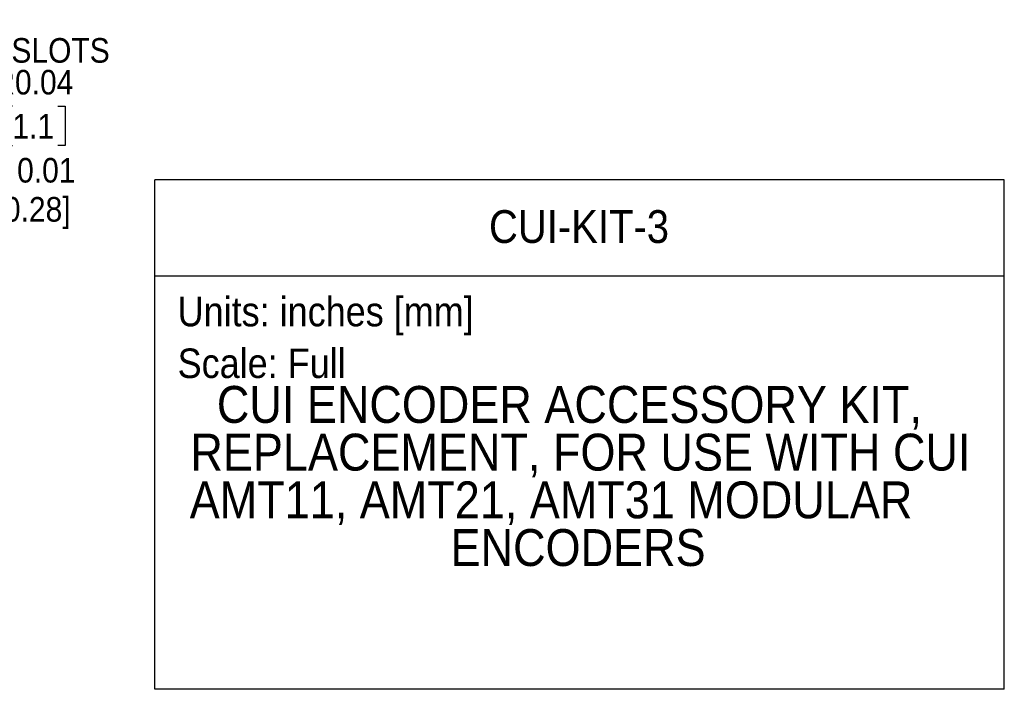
# Model space of a CAD drawing. Header units: inches. Extents: x 0.2 to 11, y 0 to 8.2.
# Tile 20 of 24: x 6 to 11, y 0 to 3.4. Entities that reach past the tile are written whole.
import ezdxf
from ezdxf.enums import TextEntityAlignment as Align

# ---------------------------------------------------------------- set-up
doc = ezdxf.new("R2010")
doc.units = ezdxf.units.IN
doc.header["$MEASUREMENT"] = 0
doc.linetypes.add('SLD-Solid', pattern=[0])
doc.layers.add('DIMENSIONS', color=140, linetype='SLD-Solid', lineweight=25)
doc.layers.add('TEXT', color=140, linetype='SLD-Solid', lineweight=25)
doc.layers.add('SLD-DEFPOINTS', color=7, linetype='Continuous', plot=False)
doc.layers.get('SLD-DEFPOINTS').off()
doc.styles.add('SLDTEXTSTYLE0', font='GOTHIC.TTF', dxfattribs={"width": 0.913})
doc.dimstyles.new('SLDDIMSTYLE10', dxfattribs={"dimtxt": 0.125, "dimasz": 0.15, "dimexe": 0, "dimexo": 0.0625, "dimgap": 0.03125, "dimtad": 0, "dimtih": 1, "dimtoh": 1, "dimrnd": 1e-09, "dimdsep": 46, "dimtxsty": 'SLDTEXTSTYLE0', "dimsah": 1, "dimcen": 0, "dimadec": 0, "dimazin": 2, "dimtfac": 1, "dimtofl": 0, "dimtmove": 0, "dimatfit": 3, "dimfxl": 0, "dimfrac": 2, "dimtolj": 1, "dimtzin": 12, "dimarcsym": 0})

# ---------------------------------------------------------------- blocks, each defined once
blk = doc.blocks.new('Block1')
at = {"layer": 'TEXT'}
for p, q in [((11.0001, 2.5891), (6.6789, 2.5891)), ((6.6789, 0.0001), (6.6789, 2.5891)), ((11.0001, 0.0001), (11.0001, 2.5891)), ((6.6789, 2.1022), (11.0001, 2.1022)), ((11.0001, 0.0001), (6.6789, 0.0001))]:
    blk.add_line(p, q, dxfattribs=at)
at = {"layer": 'TEXT', "char_height": 0.15, "attachment_point": 1, "style": 'SLDTEXTSTYLE0'}
for s, insert in [('Units: inches [mm]', (6.7948, 1.9949)), ('Scale: Full', (6.7948, 1.7321))]:
    blk.add_mtext(s, dxfattribs=dict(at, insert=insert))
at = {"layer": 'TEXT', "color": 140, "style": 'SLDTEXTSTYLE0', "width": 0.913}
for tag, height, p in [('AUTOATTR0', 0.1667, (8.3786, 2.2186)), ('AUTOATTR1_0', 0.1875, (6.9943, 1.2979)), ('AUTOATTR1_1', 0.1875, (6.8597, 1.0554)), ('AUTOATTR1_2', 0.1875, (6.8563, 0.813)), ('AUTOATTR1_3', 0.1875, (8.1832, 0.5705))]:
    blk.add_attdef(tag, text='', height=height, dxfattribs=at).set_placement(p, align=Align.BOTTOM_LEFT)
blk = doc.blocks.new('_D_16')
at = {"layer": 'DIMENSIONS'}
for p, q in [((4.9728, 3.374), (5.4388, 2.908)), ((5.954, 2.9632), (5.9159, 2.9632)), ((5.9159, 2.9632), (5.9159, 2.7647)), ((6.1849, 2.9632), (6.223, 2.9632)), ((6.223, 2.9632), (6.223, 2.7647)), ((5.4388, 2.908), (5.7715, 2.908)), ((5.9159, 2.7647), (5.954, 2.7647)), ((6.223, 2.7647), (6.1849, 2.7647))]:
    blk.add_line(p, q, dxfattribs=at)
blk.add_solid([(4.9728, 3.374), (5.0577, 3.2468), (5.1001, 3.2892)], dxfattribs=at)
at = {"layer": 'DIMENSIONS', "char_height": 0.125, "attachment_point": 1, "style": 'SLDTEXTSTYLE0'}
for s, insert in [('3X SLOTS', (5.7201, 3.3099)), ('R0.04', (5.8572, 3.1482)), ('1.1', (5.954, 2.9244)), ('X 0.01', (5.834, 2.7006)), (' [0.28]', (5.8262, 2.5021))]:
    blk.add_mtext(s, dxfattribs=dict(at, insert=insert))

msp = doc.modelspace()

# ---------------------------------------------------------------- block references
at = {"layer": 'SLD-DEFPOINTS'}
msp.add_blockref('Block1', (0, 0), dxfattribs=at).add_auto_attribs({'AUTOATTR0': 'CUI-KIT-3', 'AUTOATTR1_0': 'CUI ENCODER ACCESSORY KIT, ', 'AUTOATTR1_1': 'REPLACEMENT, FOR USE WITH CUI ', 'AUTOATTR1_2': 'AMT11, AMT21, AMT31 MODULAR ', 'AUTOATTR1_3': 'ENCODERS'})

# ---------------------------------------------------------------- dimensions: what is measured, and where the dimension line sits
at = {"layer": 'DIMENSIONS'}
dim = msp.add_radius_dim(center=(4.9436, 3.4033), mpoint=(4.9728, 3.374), text='3X SLOTS\\P<>\\PX 0.01\\P [0.28]\\P', dimstyle='SLDDIMSTYLE10', dxfattribs=at)
dim.commit()
dim.dimension.update_dxf_attribs({"geometry": '_D_16', "text_midpoint": (6.0695, 2.8455), "dimtype": 164})

doc.saveas('drawing.dxf')
